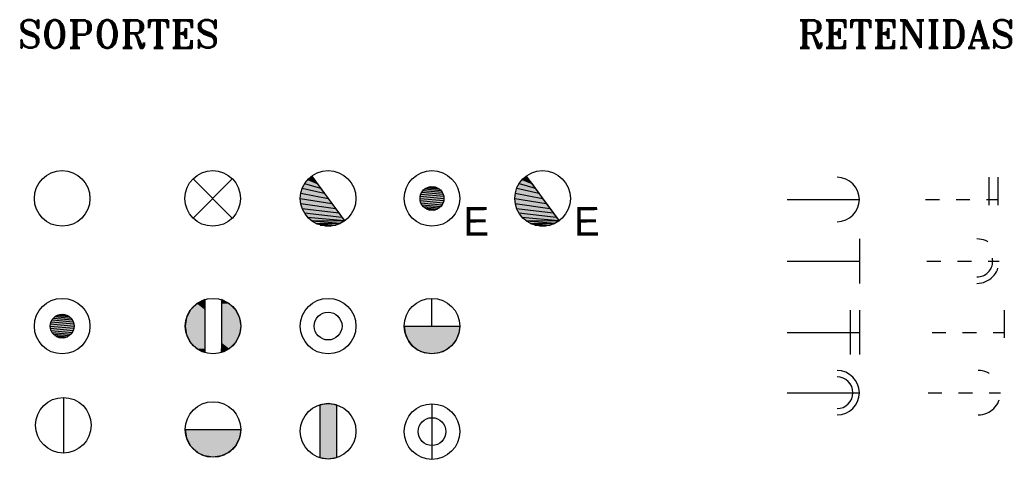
# Model space of a CAD drawing. Extents: x 302 to 1811, y -168 to 682.
# Tile 10 of 15: x 302 to 338, y 666 to 682. Entities that reach past the tile are written whole.
import ezdxf

# ---------------------------------------------------------------- set-up
doc = ezdxf.new("R2010")
doc.units = 0
doc.header["$MEASUREMENT"] = 0
doc.linetypes.add('A2', pattern=[2.1, 1, -1.1])
doc.linetypes.add('A4', pattern=[1.1, 0.5, -0.6])
doc.layers.get('0').update_dxf_attribs({"linetype": 'CONTINUOUS'})
doc.styles.add('ROMANT', font='romant.shx')

# ---------------------------------------------------------------- blocks, each defined once
blk = doc.blocks.new('*U12')
at = {"linetype": 'Continuous'}
for p, q in [((-0.732, 0.682), (-0.592, 0.806)), ((-0.592, 0.806), (-0.501, 0.682)), ((-0.931, 0.366), (-0.137, 0.186)), ((-0.846, 0.533), (-0.269, 0.366)), ((-0.732, 0.682), (-0.392, 0.533)), ((-0.501, 0.682), (-0.392, 0.533)), ((-0.392, 0.533), (-0.269, 0.366)), ((-0.269, 0.366), (-0.137, 0.186)), ((-1, 0), (0.134, -0.183)), ((-0.982, 0.186), (0, 0)), ((-0.137, 0.186), (0, 0)), ((0, 0), (0.134, -0.183)), ((-0.983, -0.183), (0.264, -0.359)), ((0.134, -0.183), (0.264, -0.359)), ((-0.933, -0.359), (0.384, -0.524)), ((-0.852, -0.524), (0.492, -0.67)), ((-0.742, -0.67), (0.584, -0.795)), ((0.264, -0.359), (0.384, -0.524)), ((0.384, -0.524), (0.492, -0.67)), ((0.492, -0.67), (0.584, -0.795)), ((-0.607, -0.795), (0.592, -0.806)), ((-0.589, -0.806), (0.449, -0.892)), ((-0.452, -0.892), (0.435, -0.901)), ((-0.43, -0.901), (0.277, -0.96)), ((-0.281, -0.96), (0.263, -0.965)), ((-0.255, -0.965), (0.092, -0.995)), ((0.082, -0.997), (-0.101, -0.995)), ((0.092, -0.995), (0.082, -0.997)), ((0.263, -0.965), (0.092, -0.995)), ((0.277, -0.96), (0.263, -0.965)), ((0.435, -0.901), (0.277, -0.96)), ((0.449, -0.892), (0.435, -0.901)), ((0.592, -0.806), (0.449, -0.892)), ((0.584, -0.795), (0.592, -0.806))]:
    blk.add_line(p, q, dxfattribs=at)
at = {"linetype": 'Continuous', "extrusion": (0, 0, -1)}
for points in [[(0.592, 0.806), (0.501, 0.682), (0.732, 0.682)], [(0.931, 0.366), (0.137, 0.186), (0.982, 0.186)], [(0.846, 0.533), (0.269, 0.366), (0.931, 0.366)], [(0.931, 0.366), (0.269, 0.366), (0.137, 0.186)], [(0.732, 0.682), (0.392, 0.533), (0.846, 0.533)], [(0.846, 0.533), (0.392, 0.533), (0.269, 0.366)], [(0.732, 0.682), (0.501, 0.682), (0.392, 0.533)], [(0.982, 0.186), (0, 0), (1, 0)], [(1, 0), (-0.134, -0.183), (0.983, -0.183)], [(1, 0), (0, 0), (-0.134, -0.183)], [(0.982, 0.186), (0.137, 0.186), (0, 0)], [(0.983, -0.183), (-0.264, -0.359), (0.933, -0.359)], [(0.983, -0.183), (-0.134, -0.183), (-0.264, -0.359)], [(0.933, -0.359), (-0.384, -0.524), (0.852, -0.524)], [(0.933, -0.359), (-0.264, -0.359), (-0.384, -0.524)], [(0.852, -0.524), (-0.492, -0.67), (0.742, -0.67)], [(0.852, -0.524), (-0.384, -0.524), (-0.492, -0.67)], [(0.742, -0.67), (-0.584, -0.795), (0.607, -0.795)], [(0.742, -0.67), (-0.492, -0.67), (-0.584, -0.795)], [(0.607, -0.795), (-0.592, -0.806), (0.589, -0.806)], [(0.607, -0.795), (-0.584, -0.795), (-0.592, -0.806)], [(0.589, -0.806), (-0.449, -0.892), (0.452, -0.892)], [(0.589, -0.806), (-0.592, -0.806), (-0.449, -0.892)], [(0.452, -0.892), (-0.435, -0.901), (0.43, -0.901)], [(0.452, -0.892), (-0.449, -0.892), (-0.435, -0.901)], [(0.43, -0.901), (-0.277, -0.96), (0.281, -0.96)], [(0.43, -0.901), (-0.435, -0.901), (-0.277, -0.96)], [(0.281, -0.96), (-0.263, -0.965), (0.255, -0.965)], [(0.281, -0.96), (-0.277, -0.96), (-0.263, -0.965)], [(0.255, -0.965), (-0.092, -0.995), (0.101, -0.995)], [(0.255, -0.965), (-0.263, -0.965), (-0.092, -0.995)], [(0.101, -0.995), (-0.092, -0.995), (-0.082, -0.997)]]:
    blk.add_solid(points, dxfattribs=at)
blk = doc.blocks.new('SOPORTE03')
blk.add_line((-0.592, 0.806), (0.592, -0.806))
blk.add_circle((0, 0), 1)
at = {"linetype": 'Continuous'}
blk.add_blockref('*U12', (0, 0), dxfattribs=at)
blk = doc.blocks.new('*U11')
at = {"linetype": 'Continuous'}
for p, q in [((-0.732, 0.682), (-0.592, 0.806)), ((-0.592, 0.806), (-0.501, 0.682)), ((-0.931, 0.366), (-0.137, 0.186)), ((-0.846, 0.533), (-0.269, 0.366)), ((-0.732, 0.682), (-0.392, 0.533)), ((-0.501, 0.682), (-0.392, 0.533)), ((-0.392, 0.533), (-0.269, 0.366)), ((-0.269, 0.366), (-0.137, 0.186)), ((-1, 0), (0.134, -0.183)), ((-0.982, 0.186), (0, 0)), ((-0.137, 0.186), (0, 0)), ((0, 0), (0.134, -0.183)), ((-0.983, -0.183), (0.264, -0.359)), ((0.134, -0.183), (0.264, -0.359)), ((-0.933, -0.359), (0.384, -0.524)), ((-0.852, -0.524), (0.492, -0.67)), ((-0.742, -0.67), (0.584, -0.795)), ((0.264, -0.359), (0.384, -0.524)), ((0.384, -0.524), (0.492, -0.67)), ((0.492, -0.67), (0.584, -0.795)), ((-0.607, -0.795), (0.592, -0.806)), ((-0.589, -0.806), (0.449, -0.892)), ((-0.452, -0.892), (0.435, -0.901)), ((-0.43, -0.901), (0.277, -0.96)), ((-0.281, -0.96), (0.263, -0.965)), ((-0.255, -0.965), (0.092, -0.995)), ((0.082, -0.997), (-0.101, -0.995)), ((0.092, -0.995), (0.082, -0.997)), ((0.263, -0.965), (0.092, -0.995)), ((0.277, -0.96), (0.263, -0.965)), ((0.435, -0.901), (0.277, -0.96)), ((0.449, -0.892), (0.435, -0.901)), ((0.592, -0.806), (0.449, -0.892)), ((0.584, -0.795), (0.592, -0.806))]:
    blk.add_line(p, q, dxfattribs=at)
at = {"linetype": 'Continuous', "extrusion": (0, 0, -1)}
for points in [[(0.592, 0.806), (0.501, 0.682), (0.732, 0.682)], [(0.931, 0.366), (0.137, 0.186), (0.982, 0.186)], [(0.846, 0.533), (0.269, 0.366), (0.931, 0.366)], [(0.931, 0.366), (0.269, 0.366), (0.137, 0.186)], [(0.732, 0.682), (0.392, 0.533), (0.846, 0.533)], [(0.846, 0.533), (0.392, 0.533), (0.269, 0.366)], [(0.732, 0.682), (0.501, 0.682), (0.392, 0.533)], [(0.982, 0.186), (0, 0), (1, 0)], [(1, 0), (-0.134, -0.183), (0.983, -0.183)], [(1, 0), (0, 0), (-0.134, -0.183)], [(0.982, 0.186), (0.137, 0.186), (0, 0)], [(0.983, -0.183), (-0.264, -0.359), (0.933, -0.359)], [(0.983, -0.183), (-0.134, -0.183), (-0.264, -0.359)], [(0.933, -0.359), (-0.384, -0.524), (0.852, -0.524)], [(0.933, -0.359), (-0.264, -0.359), (-0.384, -0.524)], [(0.852, -0.524), (-0.492, -0.67), (0.742, -0.67)], [(0.852, -0.524), (-0.384, -0.524), (-0.492, -0.67)], [(0.742, -0.67), (-0.584, -0.795), (0.607, -0.795)], [(0.742, -0.67), (-0.492, -0.67), (-0.584, -0.795)], [(0.607, -0.795), (-0.592, -0.806), (0.589, -0.806)], [(0.607, -0.795), (-0.584, -0.795), (-0.592, -0.806)], [(0.589, -0.806), (-0.449, -0.892), (0.452, -0.892)], [(0.589, -0.806), (-0.592, -0.806), (-0.449, -0.892)], [(0.452, -0.892), (-0.435, -0.901), (0.43, -0.901)], [(0.452, -0.892), (-0.449, -0.892), (-0.435, -0.901)], [(0.43, -0.901), (-0.277, -0.96), (0.281, -0.96)], [(0.43, -0.901), (-0.435, -0.901), (-0.277, -0.96)], [(0.281, -0.96), (-0.263, -0.965), (0.255, -0.965)], [(0.281, -0.96), (-0.277, -0.96), (-0.263, -0.965)], [(0.255, -0.965), (-0.092, -0.995), (0.101, -0.995)], [(0.255, -0.965), (-0.263, -0.965), (-0.092, -0.995)], [(0.101, -0.995), (-0.092, -0.995), (-0.082, -0.997)]]:
    blk.add_solid(points, dxfattribs=at)
blk = doc.blocks.new('SOPORTE05')
blk.add_line((-0.592, 0.806), (0.592, -0.806))
blk.add_circle((0, 0), 1)
at = {"linetype": 'Continuous'}
blk.add_blockref('*U11', (0, 0), dxfattribs=at)
blk.add_text('E', height=1.029, rotation=0.298).set_placement((1.138, -1.342))
blk = doc.blocks.new('SOPORTE08')
for radius in [1, 0.5]:
    blk.add_circle((0, 0), radius)
blk = doc.blocks.new('SOPORTE11')
at = {"linetype": 'Continuous'}
for p, q in [((-1, 0), (-0.951, -0.309)), ((1, 0), (0.951, -0.309)), ((-0.951, -0.309), (-0.809, -0.588)), ((0.951, -0.309), (0.809, -0.588)), ((-0.809, -0.588), (-0.588, -0.809)), ((0.809, -0.588), (0.588, -0.809)), ((-0.588, -0.809), (-0.309, -0.951)), ((0, -1), (-0.309, -0.951)), ((0.309, -0.951), (0, -1)), ((0.588, -0.809), (0.309, -0.951))]:
    blk.add_line(p, q, dxfattribs=at)
blk.add_line((-1, 0), (1, 0))
blk.add_circle((0, 0), 1)
for points in [[(-1, 0), (-0.951, -0.309), (0.951, -0.309)], [(-0.951, -0.309), (-0.809, -0.588), (0.809, -0.588)], [(-0.809, -0.588), (-0.588, -0.809), (0.588, -0.809)], [(-0.588, -0.809), (-0.309, -0.951), (0.309, -0.951)]]:
    blk.add_solid(points, dxfattribs=at)
at = {"linetype": 'Continuous', "extrusion": (0, 0, -1)}
for points in [[(1, 0), (-1, 0), (-0.951, -0.309)], [(0.951, -0.309), (-0.951, -0.309), (-0.809, -0.588)], [(0.809, -0.588), (-0.809, -0.588), (-0.588, -0.809)], [(0.588, -0.809), (-0.588, -0.809), (-0.309, -0.951)], [(0.309, -0.951), (-0.309, -0.951), (0, -1)]]:
    blk.add_solid(points, dxfattribs=at)
blk = doc.blocks.new('SOPORTE12')
at = {"linetype": 'Continuous'}
for p, q in [((0, 1), (-0.3, 0.954)), ((-0.3, 0.954), (-0.3, -0.954)), ((0.3, 0.954), (0, 1)), ((0.3, 0.954), (0.3, -0.954)), ((0, -1), (-0.3, -0.954)), ((0.3, -0.954), (0, -1))]:
    blk.add_line(p, q, dxfattribs=at)
for p, q in [((-0.3, 0.954), (-0.3, -0.954)), ((0.3, 0.954), (0.3, -0.954))]:
    blk.add_line(p, q)
blk.add_circle((0, 0), 1)
for points in [[(0, 1), (-0.3, 0.954), (0.3, 0.954)], [(-0.3, 0.954), (-0.3, -0.954), (0.3, -0.954)]]:
    blk.add_solid(points, dxfattribs=at)
at = {"linetype": 'Continuous', "extrusion": (0, 0, -1)}
for points in [[(0.3, 0.954), (-0.3, 0.954), (-0.3, -0.954)], [(0.3, -0.954), (-0.3, -0.954), (0, -1)]]:
    blk.add_solid(points, dxfattribs=at)
blk = doc.blocks.new('SOPORTE13')
blk.add_lwpolyline([(0, 1), (0, -1)])
for radius in [1, 0.5]:
    blk.add_circle((0, 0), radius)
blk = doc.blocks.new('SOPORTE06')
at = {"linetype": 'Continuous'}
for p, q in [((-0.191, 0.384, -1.254), (0.258, 0.342, -1.254)), ((-0.117, 0.412, -1.254), (0.191, 0.384, -1.254)), ((-0.04, 0.427, -1.254), (0.117, 0.412, -1.254)), ((0.04, 0.427, -1.254), (0.117, 0.412, -1.254)), ((0.117, 0.412, -1.254), (0.191, 0.384, -1.254)), ((0.191, 0.384, -1.254), (0.258, 0.342, -1.254)), ((-0.429, 0, -1.254), (0.421, -0.079, -1.254)), ((-0.421, 0.079, -1.254), (0.429, 0, -1.254)), ((-0.4, 0.155, -1.254), (0.421, 0.079, -1.254)), ((-0.364, 0.226, -1.254), (0.4, 0.155, -1.254)), ((-0.317, 0.289, -1.254), (0.364, 0.226, -1.254)), ((-0.258, 0.342, -1.254), (0.317, 0.289, -1.254)), ((0.258, 0.342, -1.254), (0.317, 0.289, -1.254)), ((0.317, 0.289, -1.254), (0.364, 0.226, -1.254)), ((0.364, 0.226, -1.254), (0.4, 0.155, -1.254)), ((0.4, 0.155, -1.254), (0.421, 0.079, -1.254)), ((0.421, 0.079, -1.254), (0.429, 0, -1.254)), ((0.429, 0, -1.254), (0.421, -0.079, -1.254)), ((-0.421, -0.079, -1.254), (0.4, -0.155, -1.254)), ((-0.4, -0.155, -1.254), (0.364, -0.226, -1.254)), ((-0.364, -0.226, -1.254), (0.317, -0.289, -1.254)), ((-0.317, -0.289, -1.254), (0.258, -0.342, -1.254)), ((-0.258, -0.342, -1.254), (0.191, -0.384, -1.254)), ((0.258, -0.342, -1.254), (0.191, -0.384, -1.254)), ((0.317, -0.289, -1.254), (0.258, -0.342, -1.254)), ((0.364, -0.226, -1.254), (0.317, -0.289, -1.254)), ((0.4, -0.155, -1.254), (0.364, -0.226, -1.254)), ((0.421, -0.079, -1.254), (0.4, -0.155, -1.254)), ((-0.191, -0.384, -1.254), (0.117, -0.412, -1.254)), ((-0.117, -0.412, -1.254), (0.04, -0.427, -1.254)), ((0.117, -0.412, -1.254), (0.04, -0.427, -1.254)), ((0.191, -0.384, -1.254), (0.117, -0.412, -1.254))]:
    blk.add_line(p, q, dxfattribs=at)
for radius in [1, 0.429]:
    blk.add_circle((0, 0), radius)
at = {"linetype": 'Continuous', "extrusion": (0, 0, -1)}
for points in [[(0.191, 0.384, 1.254), (-0.258, 0.342, 1.254), (0.258, 0.342, 1.254)], [(0.117, 0.412, 1.254), (-0.191, 0.384, 1.254), (0.191, 0.384, 1.254)], [(0.191, 0.384, 1.254), (-0.191, 0.384, 1.254), (-0.258, 0.342, 1.254)], [(0.04, 0.427, 1.254), (-0.117, 0.412, 1.254), (0.117, 0.412, 1.254)], [(0.117, 0.412, 1.254), (-0.117, 0.412, 1.254), (-0.191, 0.384, 1.254)], [(0.04, 0.427, 1.254), (-0.04, 0.427, 1.254), (-0.117, 0.412, 1.254)], [(0.421, 0.079, 1.254), (-0.429, 0, 1.254), (0.429, 0, 1.254)], [(0.429, 0, 1.254), (-0.421, -0.079, 1.254), (0.421, -0.079, 1.254)], [(0.429, 0, 1.254), (-0.429, 0, 1.254), (-0.421, -0.079, 1.254)], [(0.4, 0.155, 1.254), (-0.421, 0.079, 1.254), (0.421, 0.079, 1.254)], [(0.421, 0.079, 1.254), (-0.421, 0.079, 1.254), (-0.429, 0, 1.254)], [(0.364, 0.226, 1.254), (-0.4, 0.155, 1.254), (0.4, 0.155, 1.254)], [(0.4, 0.155, 1.254), (-0.4, 0.155, 1.254), (-0.421, 0.079, 1.254)], [(0.317, 0.289, 1.254), (-0.364, 0.226, 1.254), (0.364, 0.226, 1.254)], [(0.364, 0.226, 1.254), (-0.364, 0.226, 1.254), (-0.4, 0.155, 1.254)], [(0.258, 0.342, 1.254), (-0.317, 0.289, 1.254), (0.317, 0.289, 1.254)], [(0.317, 0.289, 1.254), (-0.317, 0.289, 1.254), (-0.364, 0.226, 1.254)], [(0.258, 0.342, 1.254), (-0.258, 0.342, 1.254), (-0.317, 0.289, 1.254)], [(0.421, -0.079, 1.254), (-0.4, -0.155, 1.254), (0.4, -0.155, 1.254)], [(0.421, -0.079, 1.254), (-0.421, -0.079, 1.254), (-0.4, -0.155, 1.254)], [(0.4, -0.155, 1.254), (-0.364, -0.226, 1.254), (0.364, -0.226, 1.254)], [(0.4, -0.155, 1.254), (-0.4, -0.155, 1.254), (-0.364, -0.226, 1.254)], [(0.364, -0.226, 1.254), (-0.317, -0.289, 1.254), (0.317, -0.289, 1.254)], [(0.364, -0.226, 1.254), (-0.364, -0.226, 1.254), (-0.317, -0.289, 1.254)], [(0.317, -0.289, 1.254), (-0.258, -0.342, 1.254), (0.258, -0.342, 1.254)], [(0.317, -0.289, 1.254), (-0.317, -0.289, 1.254), (-0.258, -0.342, 1.254)], [(0.258, -0.342, 1.254), (-0.191, -0.384, 1.254), (0.191, -0.384, 1.254)], [(0.258, -0.342, 1.254), (-0.258, -0.342, 1.254), (-0.191, -0.384, 1.254)], [(0.191, -0.384, 1.254), (-0.117, -0.412, 1.254), (0.117, -0.412, 1.254)], [(0.191, -0.384, 1.254), (-0.191, -0.384, 1.254), (-0.117, -0.412, 1.254)], [(0.117, -0.412, 1.254), (-0.04, -0.427, 1.254), (0.04, -0.427, 1.254)], [(0.117, -0.412, 1.254), (-0.117, -0.412, 1.254), (-0.04, -0.427, 1.254)]]:
    blk.add_solid(points, dxfattribs=at)
blk = doc.blocks.new('*U10')
at = {"linetype": 'Continuous'}
for p, q in [((-0.191, 0.384, -1.254), (0.258, 0.342, -1.254)), ((-0.117, 0.412, -1.254), (0.191, 0.384, -1.254)), ((-0.04, 0.427, -1.254), (0.117, 0.412, -1.254)), ((0.04, 0.427, -1.254), (0.117, 0.412, -1.254)), ((0.117, 0.412, -1.254), (0.191, 0.384, -1.254)), ((0.191, 0.384, -1.254), (0.258, 0.342, -1.254)), ((-0.429, 0, -1.254), (0.421, -0.079, -1.254)), ((-0.421, 0.079, -1.254), (0.429, 0, -1.254)), ((-0.4, 0.155, -1.254), (0.421, 0.079, -1.254)), ((-0.364, 0.226, -1.254), (0.4, 0.155, -1.254)), ((-0.317, 0.289, -1.254), (0.364, 0.226, -1.254)), ((-0.258, 0.342, -1.254), (0.317, 0.289, -1.254)), ((0.258, 0.342, -1.254), (0.317, 0.289, -1.254)), ((0.317, 0.289, -1.254), (0.364, 0.226, -1.254)), ((0.364, 0.226, -1.254), (0.4, 0.155, -1.254)), ((0.4, 0.155, -1.254), (0.421, 0.079, -1.254)), ((0.421, 0.079, -1.254), (0.429, 0, -1.254)), ((0.429, 0, -1.254), (0.421, -0.079, -1.254)), ((-0.421, -0.079, -1.254), (0.4, -0.155, -1.254)), ((-0.4, -0.155, -1.254), (0.364, -0.226, -1.254)), ((-0.364, -0.226, -1.254), (0.317, -0.289, -1.254)), ((-0.317, -0.289, -1.254), (0.258, -0.342, -1.254)), ((-0.258, -0.342, -1.254), (0.191, -0.384, -1.254)), ((0.258, -0.342, -1.254), (0.191, -0.384, -1.254)), ((0.317, -0.289, -1.254), (0.258, -0.342, -1.254)), ((0.364, -0.226, -1.254), (0.317, -0.289, -1.254)), ((0.4, -0.155, -1.254), (0.364, -0.226, -1.254)), ((0.421, -0.079, -1.254), (0.4, -0.155, -1.254)), ((-0.191, -0.384, -1.254), (0.117, -0.412, -1.254)), ((-0.117, -0.412, -1.254), (0.04, -0.427, -1.254)), ((0.117, -0.412, -1.254), (0.04, -0.427, -1.254)), ((0.191, -0.384, -1.254), (0.117, -0.412, -1.254))]:
    blk.add_line(p, q, dxfattribs=at)
at = {"linetype": 'Continuous', "extrusion": (0, 0, -1)}
for points in [[(0.191, 0.384, 1.254), (-0.258, 0.342, 1.254), (0.258, 0.342, 1.254)], [(0.117, 0.412, 1.254), (-0.191, 0.384, 1.254), (0.191, 0.384, 1.254)], [(0.191, 0.384, 1.254), (-0.191, 0.384, 1.254), (-0.258, 0.342, 1.254)], [(0.04, 0.427, 1.254), (-0.117, 0.412, 1.254), (0.117, 0.412, 1.254)], [(0.117, 0.412, 1.254), (-0.117, 0.412, 1.254), (-0.191, 0.384, 1.254)], [(0.04, 0.427, 1.254), (-0.04, 0.427, 1.254), (-0.117, 0.412, 1.254)], [(0.421, 0.079, 1.254), (-0.429, 0, 1.254), (0.429, 0, 1.254)], [(0.429, 0, 1.254), (-0.421, -0.079, 1.254), (0.421, -0.079, 1.254)], [(0.429, 0, 1.254), (-0.429, 0, 1.254), (-0.421, -0.079, 1.254)], [(0.4, 0.155, 1.254), (-0.421, 0.079, 1.254), (0.421, 0.079, 1.254)], [(0.421, 0.079, 1.254), (-0.421, 0.079, 1.254), (-0.429, 0, 1.254)], [(0.364, 0.226, 1.254), (-0.4, 0.155, 1.254), (0.4, 0.155, 1.254)], [(0.4, 0.155, 1.254), (-0.4, 0.155, 1.254), (-0.421, 0.079, 1.254)], [(0.317, 0.289, 1.254), (-0.364, 0.226, 1.254), (0.364, 0.226, 1.254)], [(0.364, 0.226, 1.254), (-0.364, 0.226, 1.254), (-0.4, 0.155, 1.254)], [(0.258, 0.342, 1.254), (-0.317, 0.289, 1.254), (0.317, 0.289, 1.254)], [(0.317, 0.289, 1.254), (-0.317, 0.289, 1.254), (-0.364, 0.226, 1.254)], [(0.258, 0.342, 1.254), (-0.258, 0.342, 1.254), (-0.317, 0.289, 1.254)], [(0.421, -0.079, 1.254), (-0.4, -0.155, 1.254), (0.4, -0.155, 1.254)], [(0.421, -0.079, 1.254), (-0.421, -0.079, 1.254), (-0.4, -0.155, 1.254)], [(0.4, -0.155, 1.254), (-0.364, -0.226, 1.254), (0.364, -0.226, 1.254)], [(0.4, -0.155, 1.254), (-0.4, -0.155, 1.254), (-0.364, -0.226, 1.254)], [(0.364, -0.226, 1.254), (-0.317, -0.289, 1.254), (0.317, -0.289, 1.254)], [(0.364, -0.226, 1.254), (-0.364, -0.226, 1.254), (-0.317, -0.289, 1.254)], [(0.317, -0.289, 1.254), (-0.258, -0.342, 1.254), (0.258, -0.342, 1.254)], [(0.317, -0.289, 1.254), (-0.317, -0.289, 1.254), (-0.258, -0.342, 1.254)], [(0.258, -0.342, 1.254), (-0.191, -0.384, 1.254), (0.191, -0.384, 1.254)], [(0.258, -0.342, 1.254), (-0.258, -0.342, 1.254), (-0.191, -0.384, 1.254)], [(0.191, -0.384, 1.254), (-0.117, -0.412, 1.254), (0.117, -0.412, 1.254)], [(0.191, -0.384, 1.254), (-0.191, -0.384, 1.254), (-0.117, -0.412, 1.254)], [(0.117, -0.412, 1.254), (-0.04, -0.427, 1.254), (0.04, -0.427, 1.254)], [(0.117, -0.412, 1.254), (-0.117, -0.412, 1.254), (-0.04, -0.427, 1.254)]]:
    blk.add_solid(points, dxfattribs=at)
blk = doc.blocks.new('SOPORTE04')
for radius in [1, 0.429]:
    blk.add_circle((0, 0), radius)
at = {"linetype": 'Continuous'}
blk.add_blockref('*U10', (0, 0), dxfattribs=at)
blk.add_text('E', height=1.029, rotation=0.298).set_placement((1.138, -1.342))
blk = doc.blocks.new('*U8')
at = {"linetype": 'Continuous'}
for p, q in [((-0.582, 0.813), (-0.806, 0.592)), ((-0.3, 0.954), (-0.582, 0.813)), ((-0.3, 0.813), (-0.3, 0.954)), ((-0.3, 0.813), (-0.3, 0.592)), ((0.3, 0.954), (0.3, 0.813)), ((0.582, 0.813), (0.3, 0.954)), ((0.3, 0.813), (0.3, 0.592)), ((0.582, 0.813), (0.806, 0.592)), ((-0.806, 0.592), (-0.95, 0.311)), ((-0.3, 0.592), (-0.3, 0.311)), ((0.3, 0.592), (0.3, 0.311)), ((0.806, 0.592), (0.95, 0.311)), ((-0.95, 0.311), (-1, 0)), ((-1, 0), (-0.95, -0.311)), ((-0.3, 0.311), (-0.3, 0)), ((-0.3, 0), (-0.3, -0.311)), ((0.3, 0.311), (0.3, 0)), ((0.3, 0), (0.3, -0.311)), ((0.95, 0.311), (1, 0)), ((1, 0), (0.95, -0.311)), ((-0.95, -0.311), (-0.806, -0.592)), ((-0.3, -0.311), (-0.3, -0.592)), ((0.3, -0.311), (0.3, -0.592)), ((0.95, -0.311), (0.806, -0.592)), ((-0.806, -0.592), (-0.582, -0.813)), ((-0.3, -0.592), (-0.3, -0.813)), ((0.3, -0.592), (0.3, -0.813)), ((0.806, -0.592), (0.582, -0.813)), ((-0.3, -0.954), (-0.582, -0.813)), ((-0.3, -0.813), (-0.3, -0.954)), ((0.582, -0.813), (0.3, -0.954)), ((0.3, -0.954), (0.3, -0.813))]:
    blk.add_line(p, q, dxfattribs=at)
for points in [[(-0.582, 0.813), (-0.806, 0.592), (-0.3, 0.592)], [(-0.3, 0.954), (-0.582, 0.813), (-0.3, 0.813)], [(0.3, 0.954), (0.3, 0.813), (0.582, 0.813)], [(0.3, 0.813), (0.3, 0.592), (0.806, 0.592)], [(-0.806, 0.592), (-0.95, 0.311), (-0.3, 0.311)], [(0.3, 0.592), (0.3, 0.311), (0.95, 0.311)], [(-0.95, 0.311), (-1, 0), (-0.3, 0)], [(-1, 0), (-0.95, -0.311), (-0.3, -0.311)], [(0.3, 0.311), (0.3, 0), (1, 0)], [(0.3, 0), (0.3, -0.311), (0.95, -0.311)], [(-0.95, -0.311), (-0.806, -0.592), (-0.3, -0.592)], [(0.3, -0.311), (0.3, -0.592), (0.806, -0.592)], [(-0.806, -0.592), (-0.582, -0.813), (-0.3, -0.813)], [(0.3, -0.592), (0.3, -0.813), (0.582, -0.813)]]:
    blk.add_solid(points, dxfattribs=at)
at = {"linetype": 'Continuous', "extrusion": (0, 0, -1)}
for points in [[(0.582, 0.813), (0.3, 0.813), (0.3, 0.592)], [(-0.3, 0.813), (-0.582, 0.813), (-0.806, 0.592)], [(0.806, 0.592), (0.3, 0.592), (0.3, 0.311)], [(-0.3, 0.592), (-0.806, 0.592), (-0.95, 0.311)], [(1, 0), (0.3, 0), (0.3, -0.311)], [(0.95, 0.311), (0.3, 0.311), (0.3, 0)], [(-0.3, 0.311), (-0.95, 0.311), (-1, 0)], [(-0.3, 0), (-1, 0), (-0.95, -0.311)], [(0.95, -0.311), (0.3, -0.311), (0.3, -0.592)], [(-0.3, -0.311), (-0.95, -0.311), (-0.806, -0.592)], [(0.806, -0.592), (0.3, -0.592), (0.3, -0.813)], [(-0.3, -0.592), (-0.806, -0.592), (-0.582, -0.813)], [(0.582, -0.813), (0.3, -0.813), (0.3, -0.954)], [(-0.3, -0.813), (-0.582, -0.813), (-0.3, -0.954)]]:
    blk.add_solid(points, dxfattribs=at)
blk = doc.blocks.new('SOPORTE07')
at = {"linetype": 'Continuous'}
for p, q in [((-0.3, 0.954), (-0.3, -0.954)), ((0.3, 0.954), (0.3, -0.954))]:
    blk.add_line(p, q, dxfattribs=at)
for points in [[(-0.3, 0.954), (-0.3, -0.954)], [(0.3, 0.954), (0.3, -0.954)]]:
    blk.add_lwpolyline(points, dxfattribs=at)
blk.add_circle((0, 0), 1, dxfattribs=at)
blk.add_blockref('*U8', (0, 0), dxfattribs=at)
blk = doc.blocks.new('*U7')
at = {"linetype": 'Continuous'}
for p, q in [((-1, 0), (-0.966, -0.259)), ((1, 0), (0.966, -0.259)), ((-0.966, -0.259), (-0.866, -0.5)), ((0.966, -0.259), (0.866, -0.5)), ((-0.866, -0.5), (-0.707, -0.707)), ((-0.707, -0.707), (-0.5, -0.866)), ((0.707, -0.707), (0.5, -0.866)), ((0.866, -0.5), (0.707, -0.707)), ((-0.5, -0.866), (-0.259, -0.966)), ((0, -1), (-0.259, -0.966)), ((0.259, -0.966), (0, -1)), ((0.5, -0.866), (0.259, -0.966))]:
    blk.add_line(p, q, dxfattribs=at)
for points in [[(-1, 0), (-0.966, -0.259), (0.966, -0.259)], [(-0.966, -0.259), (-0.866, -0.5), (0.866, -0.5)], [(-0.866, -0.5), (-0.707, -0.707), (0.707, -0.707)], [(-0.707, -0.707), (-0.5, -0.866), (0.5, -0.866)], [(-0.5, -0.866), (-0.259, -0.966), (0.259, -0.966)]]:
    blk.add_solid(points, dxfattribs=at)
at = {"linetype": 'Continuous', "extrusion": (0, 0, -1)}
for points in [[(1, 0), (-1, 0), (-0.966, -0.259)], [(0.966, -0.259), (-0.966, -0.259), (-0.866, -0.5)], [(0.866, -0.5), (-0.866, -0.5), (-0.707, -0.707)], [(0.707, -0.707), (-0.707, -0.707), (-0.5, -0.866)], [(0.5, -0.866), (-0.5, -0.866), (-0.259, -0.966)], [(0.259, -0.966), (-0.259, -0.966), (0, -1)]]:
    blk.add_solid(points, dxfattribs=at)
blk = doc.blocks.new('SOPORTE09')
for p, q in [((0, 0), (0, 1)), ((-1, 0), (1, 0))]:
    blk.add_line(p, q)
blk.add_circle((0, 0), 1)
at = {"linetype": 'Continuous'}
blk.add_blockref('*U7', (0, 0), dxfattribs=at)
blk = doc.blocks.new('SOPORTE10')
blk.add_lwpolyline([(0, 1), (0, -1)])
blk.add_circle((0, 0), 1)
blk = doc.blocks.new('SOPORTE01')
blk.add_circle((0, 0), 1)
blk = doc.blocks.new('SOPORTE02')
for p, q in [((-0.707, -0.707), (0.707, 0.707)), ((-0.707, 0.707), (0.707, -0.707))]:
    blk.add_line(p, q)
blk.add_circle((0, 0), 1)
blk = doc.blocks.new('RETENIDA03')
at = {"color": 1}
for p, q in [((2.275, 0.8), (2.275, -0.8)), ((2.6, 0.8), (2.6, -0.8)), ((0, 0), (2.6, 0))]:
    blk.add_line(p, q, dxfattribs=at)
blk = doc.blocks.new('RETENIDA04')
at = {"color": 1}
blk.add_line((0, 0), (2.6, 0), dxfattribs=at)
for radius in [0.8, 0.57]:
    blk.add_arc((1.8, 0), radius, 270, 90, dxfattribs=at)
blk = doc.blocks.new('RETENIDA01')
at = {"color": 0}
blk.add_line((0, 0), (2.6, 0), dxfattribs=at)
blk.add_arc((1.8, 0), 0.8, 270, 90, dxfattribs=at)
blk = doc.blocks.new('RETENIDA02')
at = {"color": 0}
for p, q in [((2.6, 0.8), (2.6, -0.8)), ((0, 0), (2.6, 0))]:
    blk.add_line(p, q, dxfattribs=at)
blk = doc.blocks.new('RETENIDA35')
at = {"color": 1, "linetype": 'A2'}
for p, q in [((2.275, 0.8), (2.275, -0.8)), ((2.6, 0.8), (2.6, -0.8))]:
    blk.add_line(p, q, dxfattribs=at)
at = {"color": 1, "linetype": 'A4'}
blk.add_line((0, 0), (2.6, 0), dxfattribs=at)
blk = doc.blocks.new('RETENIDA36')
at = {"color": 1, "linetype": 'A4'}
blk.add_line((0, 0), (2.6, 0), dxfattribs=at)
at = {"color": 1, "linetype": 'A2'}
for radius in [0.8, 0.57]:
    blk.add_arc((1.8, 0), radius, 270, 90, dxfattribs=at)
blk = doc.blocks.new('RETENIDA37')
at = {"color": 1, "linetype": 'A2'}
blk.add_line((2.6, 0.8), (2.6, -0.8), dxfattribs=at)
at = {"color": 1, "linetype": 'A4'}
blk.add_line((0, 0), (2.6, 0), dxfattribs=at)
blk = doc.blocks.new('RETENIDA38')
at = {"color": 1, "linetype": 'A4'}
blk.add_line((0, 0), (2.6, 0), dxfattribs=at)
at = {"color": 1, "linetype": 'A2'}
blk.add_arc((1.8, 0), 0.8, 270, 90, dxfattribs=at)

msp = doc.modelspace()

# ---------------------------------------------------------------- block references
for name, p in [('SOPORTE01', (303.637, 675.167)), ('SOPORTE02', (309.052, 675.167)), ('SOPORTE03', (313.205, 675.167)), ('SOPORTE04', (316.941, 675.167)), ('SOPORTE05', (320.919, 675.167)), ('RETENIDA01', (329.714, 675.128)), ('RETENIDA35', (334.692, 675.128)), ('RETENIDA02', (329.714, 672.909)), ('RETENIDA36', (334.743, 672.909, -3.177)), ('SOPORTE06', (303.637, 670.569)), ('SOPORTE07', (309.065, 670.569)), ('SOPORTE08', (313.205, 670.569)), ('SOPORTE09', (316.941, 670.569)), ('RETENIDA03', (329.714, 670.343)), ('RETENIDA37', (334.929, 670.343)), ('RETENIDA04', (329.714, 668.169)), ('RETENIDA38', (334.787, 668.169, 3.177)), ('SOPORTE10', (303.68, 667)), ('SOPORTE11', (309.065, 666.845)), ('SOPORTE12', (313.205, 666.783)), ('SOPORTE13', (316.941, 666.772))]:
    msp.add_blockref(name, p)

# ---------------------------------------------------------------- texts
at = {"style": 'ROMANT'}
for s, p in [('SOPORTES', (302.044, 680.585)), ('RETENIDAS', (330.095, 680.585, -3.177))]:
    msp.add_text(s, height=1, dxfattribs=at).set_placement(p)

doc.saveas('drawing.dxf')
